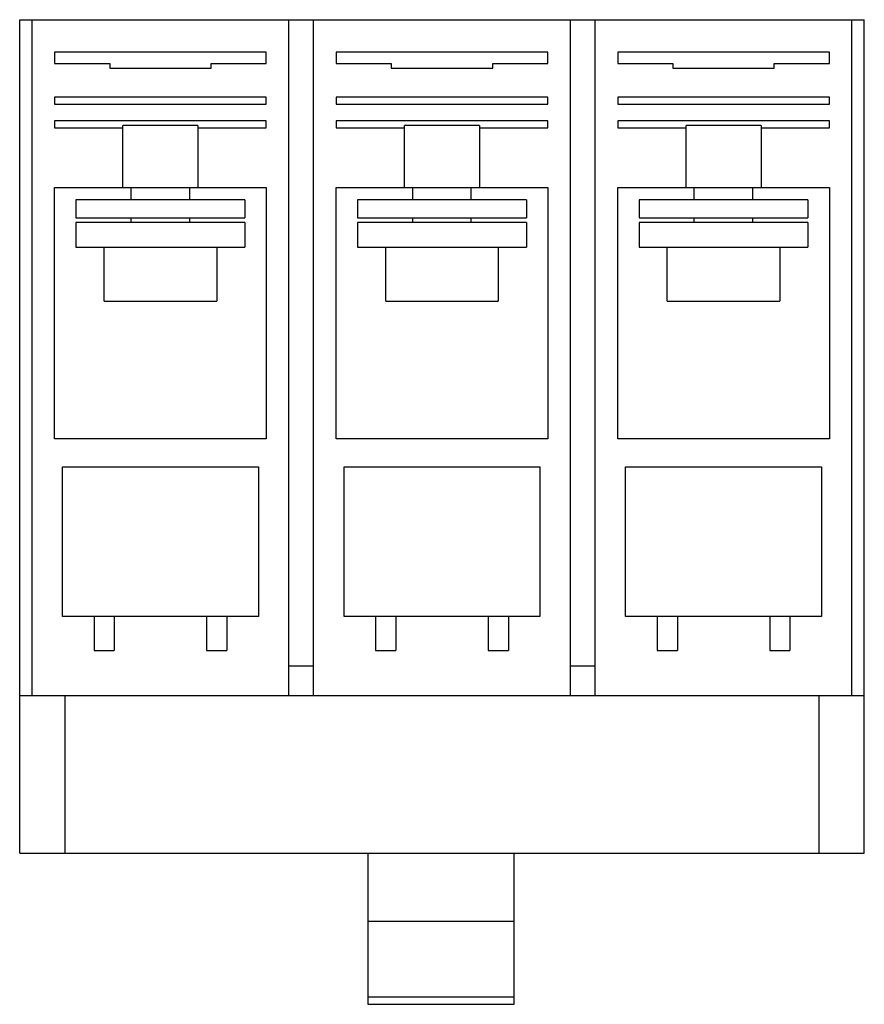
# Model space of a CAD drawing. Header units: millimetres. Extents: x 10.1 to 85.1, y 23.7 to 111.1.
import ezdxf

# ---------------------------------------------------------------- set-up
doc = ezdxf.new("R2010")
doc.units = ezdxf.units.MM
doc.header["$LTSCALE"] = 8.740092
doc.layers.get('0').update_dxf_attribs({"linetype": 'CONTINUOUS'})

msp = doc.modelspace()

# ---------------------------------------------------------------- linework, layer by layer
at = {"color": 7, "linetype": 'Continuous'}
for p, q in [((10.066, 37.065), (10.066, 111.075)), ((10.066, 111.075), (85.066, 111.075)), ((11.166, 51.075), (11.166, 111.075)), ((33.966, 51.075), (33.966, 111.075)), ((36.166, 51.075), (36.166, 111.075)), ((58.966, 51.075), (58.966, 111.075)), ((61.166, 51.075), (61.166, 111.075)), ((83.966, 51.075), (83.966, 111.075)), ((85.066, 37.065), (85.066, 111.075)), ((13.166, 108.185), (13.166, 107.185)), ((31.966, 108.185), (13.166, 108.185)), ((31.966, 107.185), (31.966, 108.185)), ((38.166, 108.185), (38.166, 107.185)), ((56.966, 108.185), (38.166, 108.185)), ((56.966, 107.185), (56.966, 108.185)), ((63.166, 108.185), (63.166, 107.185)), ((81.966, 108.185), (63.166, 108.185)), ((81.966, 107.185), (81.966, 108.185)), ((13.166, 107.185), (18.066, 107.185)), ((18.066, 107.185), (18.066, 106.785)), ((18.066, 106.785), (27.066, 106.785)), ((27.066, 106.785), (27.066, 107.185)), ((27.066, 107.185), (31.966, 107.185)), ((38.166, 107.185), (43.066, 107.185)), ((43.066, 107.185), (43.066, 106.785)), ((43.066, 106.785), (52.066, 106.785)), ((52.066, 106.785), (52.066, 107.185)), ((52.066, 107.185), (56.966, 107.185)), ((63.166, 107.185), (68.066, 107.185)), ((68.066, 107.185), (68.066, 106.785)), ((68.066, 106.785), (77.066, 106.785)), ((77.066, 106.785), (77.066, 107.185)), ((77.066, 107.185), (81.966, 107.185)), ((13.166, 104.185), (13.166, 103.585)), ((31.966, 104.185), (13.166, 104.185)), ((31.966, 103.585), (31.966, 104.185)), ((38.166, 104.185), (38.166, 103.585)), ((56.966, 104.185), (38.166, 104.185)), ((56.966, 103.585), (56.966, 104.185)), ((63.166, 104.185), (63.166, 103.585)), ((81.966, 104.185), (63.166, 104.185)), ((81.966, 103.585), (81.966, 104.185)), ((13.166, 103.585), (31.966, 103.585)), ((38.166, 103.585), (56.966, 103.585)), ((63.166, 103.585), (81.966, 103.585)), ((13.166, 102.085), (13.166, 101.485)), ((31.966, 102.085), (13.166, 102.085)), ((13.166, 101.485), (19.24, 101.485)), ((19.24, 96.175), (19.24, 101.675)), ((25.893, 101.675), (19.24, 101.675)), ((25.893, 101.675), (25.893, 96.175)), ((25.893, 101.485), (31.966, 101.485)), ((31.966, 101.485), (31.966, 102.085)), ((38.166, 102.085), (38.166, 101.485)), ((56.966, 102.085), (38.166, 102.085)), ((38.166, 101.485), (44.24, 101.485)), ((44.24, 96.175), (44.24, 101.675)), ((50.893, 101.675), (44.24, 101.675)), ((50.893, 101.675), (50.893, 96.175)), ((50.893, 101.485), (56.966, 101.485)), ((56.966, 101.485), (56.966, 102.085)), ((63.166, 102.085), (63.166, 101.485)), ((81.966, 102.085), (63.166, 102.085)), ((63.166, 101.485), (69.24, 101.485)), ((69.24, 96.175), (69.24, 101.675)), ((75.893, 101.675), (69.24, 101.675)), ((75.893, 101.675), (75.893, 96.175)), ((75.893, 101.485), (81.966, 101.485)), ((81.966, 101.485), (81.966, 102.085)), ((13.166, 73.875), (13.166, 96.175)), ((13.166, 96.175), (31.966, 96.175)), ((19.966, 95.075), (19.966, 96.175)), ((25.166, 95.075), (25.166, 96.175)), ((31.966, 96.175), (31.966, 73.875)), ((38.166, 73.875), (38.166, 96.175)), ((38.166, 96.175), (56.966, 96.175)), ((44.966, 95.075), (44.966, 96.175)), ((50.166, 95.075), (50.166, 96.175)), ((56.966, 96.175), (56.966, 73.875)), ((63.166, 73.875), (63.166, 96.175)), ((63.166, 96.175), (81.966, 96.175)), ((69.966, 95.075), (69.966, 96.175)), ((75.166, 95.075), (75.166, 96.175)), ((81.966, 96.175), (81.966, 73.875)), ((15.066, 95.075), (15.066, 93.475)), ((30.066, 95.075), (15.066, 95.075)), ((30.066, 95.075), (30.066, 93.475)), ((40.066, 95.075), (40.066, 93.475)), ((55.066, 95.075), (40.066, 95.075)), ((55.066, 95.075), (55.066, 93.475)), ((65.066, 95.075), (65.066, 93.475)), ((80.066, 95.075), (65.066, 95.075)), ((80.066, 95.075), (80.066, 93.475)), ((15.066, 93.475), (30.066, 93.475)), ((15.066, 93.075), (15.066, 90.875)), ((30.066, 93.075), (15.066, 93.075)), ((19.966, 93.075), (19.966, 93.475)), ((25.166, 93.075), (25.166, 93.475)), ((30.066, 93.075), (30.066, 90.875)), ((40.066, 93.475), (55.066, 93.475)), ((40.066, 93.075), (40.066, 90.875)), ((55.066, 93.075), (40.066, 93.075)), ((44.966, 93.075), (44.966, 93.475)), ((50.166, 93.075), (50.166, 93.475)), ((55.066, 93.075), (55.066, 90.875)), ((65.066, 93.475), (80.066, 93.475)), ((65.066, 93.075), (65.066, 90.875)), ((80.066, 93.075), (65.066, 93.075)), ((69.966, 93.075), (69.966, 93.475)), ((75.166, 93.075), (75.166, 93.475)), ((80.066, 93.075), (80.066, 90.875)), ((15.066, 90.875), (30.066, 90.875)), ((17.566, 86.075), (17.566, 90.875)), ((27.566, 90.875), (27.566, 86.075)), ((40.066, 90.875), (55.066, 90.875)), ((42.566, 86.075), (42.566, 90.875)), ((52.566, 90.875), (52.566, 86.075)), ((65.066, 90.875), (80.066, 90.875)), ((67.566, 86.075), (67.566, 90.875)), ((77.566, 90.875), (77.566, 86.075)), ((17.566, 86.075), (27.566, 86.075)), ((42.566, 86.075), (52.566, 86.075)), ((67.566, 86.075), (77.566, 86.075)), ((31.966, 73.875), (13.166, 73.875)), ((56.966, 73.875), (38.166, 73.875)), ((81.966, 73.875), (63.166, 73.875)), ((13.866, 58.075), (13.866, 71.375)), ((13.866, 71.375), (31.266, 71.375)), ((31.266, 71.375), (31.266, 58.075)), ((38.866, 58.075), (38.866, 71.375)), ((38.866, 71.375), (56.266, 71.375)), ((56.266, 71.375), (56.266, 58.075)), ((63.866, 71.375), (81.266, 71.375)), ((63.866, 58.075), (63.866, 71.375)), ((81.266, 71.375), (81.266, 58.075)), ((31.266, 58.075), (13.866, 58.075)), ((16.666, 58.075), (16.666, 55.075)), ((18.466, 58.075), (18.466, 55.075)), ((26.666, 58.075), (26.666, 55.075)), ((28.466, 58.075), (28.466, 55.075)), ((56.266, 58.075), (38.866, 58.075)), ((41.666, 58.075), (41.666, 55.075)), ((43.466, 58.075), (43.466, 55.075)), ((51.666, 58.075), (51.666, 55.075)), ((53.466, 58.075), (53.466, 55.075)), ((81.266, 58.075), (63.866, 58.075)), ((66.666, 58.075), (66.666, 55.075)), ((68.466, 58.075), (68.466, 55.075)), ((76.666, 58.075), (76.666, 55.075)), ((78.466, 58.075), (78.466, 55.075)), ((16.666, 55.075), (18.466, 55.075)), ((26.666, 55.075), (28.466, 55.075)), ((41.666, 55.075), (43.466, 55.075)), ((51.666, 55.075), (53.466, 55.075)), ((66.666, 55.075), (68.466, 55.075)), ((76.666, 55.075), (78.466, 55.075)), ((36.166, 53.675), (33.966, 53.675)), ((61.166, 53.675), (58.966, 53.675)), ((10.066, 51.075), (85.066, 51.075)), ((14.066, 51.075), (14.066, 37.065)), ((81.066, 37.065), (81.066, 51.075)), ((10.066, 37.065), (85.066, 37.065)), ((40.966, 37.065), (40.966, 23.659)), ((53.966, 23.659), (53.966, 37.065)), ((40.966, 31.054), (53.966, 31.054)), ((40.966, 24.314), (53.966, 24.314)), ((40.966, 23.659), (53.966, 23.659))]:
    msp.add_line(p, q, dxfattribs=at)

doc.saveas('drawing.dxf')
